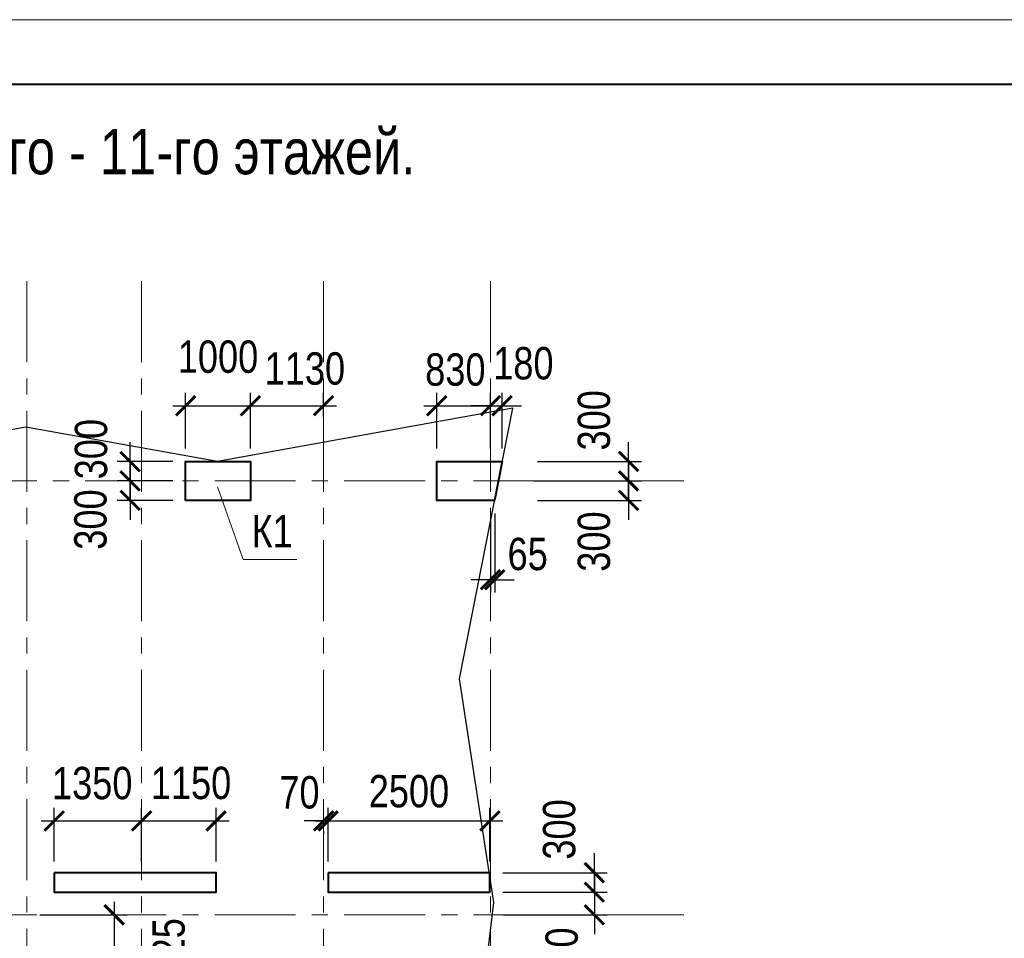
# Model space of a CAD drawing. Header units: inches. Extents: x -7218622 to -7066149, y 5758361 to 6202306.
# Tile 12 of 40: x -7139819 to -7124607, y 5820556 to 5834741. Entities that reach past the tile are written whole.
import ezdxf

# ---------------------------------------------------------------- set-up
doc = ezdxf.new("R2010")
doc.units = ezdxf.units.IN
doc.header["$LTSCALE"] = 1000
doc.header["$MEASUREMENT"] = 0
doc.linetypes.add('CENTER', pattern=[2, 1.25, -0.25, 0.25, -0.25])
for name, color, linetype, lineweight in [('СК-043-С-ПИЛОНЫ', 5, 'Continuous', 40), ('СК-050-П(литы перекрытия)', 3, 'Continuous', 30), ('СК-100-О(си)', 7, 'CENTER', 15), ('СК-110-О-РАЗМЕРЫ', 7, 'Continuous', 15), ('СК-200-Р(амка)', 7, 'Continuous', 40), ('СК-210-Р-РАМКА ЛИНИИ ТОНКИЕ', 7, 'Continuous', 15), ('СК-220-Р-РАМКА ТЕКСТ', 7, 'Continuous', 15), ('СК-400-Т(екст)', 7, 'Continuous', 20)]:
    doc.layers.add(name, color=color, linetype=linetype, lineweight=lineweight)
doc.styles.add('RUSS', font='arial.ttf', dxfattribs={"width": 0.8})
doc.dimstyles.new('100-200', dxfattribs={"dimscale": 0, "dimtxt": 500, "dimasz": 300, "dimexe": 200, "dimexo": 200, "dimgap": 200, "dimtad": 1, "dimdec": 0, "dimzin": 0, "dimdsep": 46, "dimtxsty": 'RUSS', "dimblk": 'ARCHTICK', "dimcen": 0.096, "dimdle": 200, "dimclrd": 7, "dimclre": 7, "dimclrt": 256, "dimadec": 0, "dimazin": 0, "dimtfac": 1, "dimtdec": 0, "dimtmove": 2, "dimatfit": 3, "dimldrblk": 'OBLIQUE', "dimfxl": 1, "dimtolj": 1, "dimtzin": 0, "dimarcsym": 0})

# ---------------------------------------------------------------- blocks, each defined once
blk = doc.blocks.new('_ArchTick')
at = {"color": 0, "linetype": 'ByBlock', "const_width": 0.15}
blk.add_lwpolyline([(-0.5, -0.5), (0.5, 0.5)], dxfattribs=at)
blk = doc.blocks.new('*D391')
at = {"layer": 'Defpoints', "color": 0, "transparency": 16777216}
for p in [(-7137935, 5822370), (-7139285, 5821544), (-7137935, 5821544)]:
    blk.add_point(p, dxfattribs=at)
at = {"layer": 'СК-110-О-РАЗМЕРЫ', "color": 7, "lineweight": -2, "transparency": 16777216}
for p, q in [((-7139285, 5821744), (-7139285, 5822570)), ((-7137935, 5821744), (-7137935, 5822570)), ((-7139485, 5822370), (-7137735, 5822370))]:
    blk.add_line(p, q, dxfattribs=at)
at = {"layer": 'СК-110-О-РАЗМЕРЫ', "color": 7, "lineweight": -2, "transparency": 16777216, "xscale": 300, "yscale": 300, "zscale": 300, "rotation": 180}
blk.add_blockref('_ArchTick', (-7139285, 5822370), dxfattribs=at)
at = {"layer": 'СК-110-О-РАЗМЕРЫ', "color": 7, "lineweight": -2, "transparency": 16777216, "xscale": 300, "yscale": 300, "zscale": 300}
blk.add_blockref('_ArchTick', (-7137935, 5822370), dxfattribs=at)
at = {"layer": 'СК-110-О-РАЗМЕРЫ', "transparency": 16777216, "insert": (-7138698, 5822950), "char_height": 500, "attachment_point": 5, "style": 'RUSS'}
blk.add_mtext('\\A1;1350', dxfattribs=at)
blk = doc.blocks.new('_Oblique')
at = {"color": 0, "linetype": 'ByBlock', "lineweight": -2}
blk.add_line((-0.5, -0.5), (0.5, 0.5), dxfattribs=at)
blk = doc.blocks.new('*D392')
at = {"layer": 'Defpoints', "color": 0, "transparency": 16777216}
for p in [(-7132555, 5822369), (-7135055, 5821544), (-7132555, 5821544)]:
    blk.add_point(p, dxfattribs=at)
at = {"layer": 'СК-110-О-РАЗМЕРЫ', "color": 7, "lineweight": -2, "transparency": 16777216}
for p, q in [((-7135055, 5821744), (-7135055, 5822569)), ((-7132555, 5821744), (-7132555, 5822569)), ((-7135255, 5822369), (-7132355, 5822369))]:
    blk.add_line(p, q, dxfattribs=at)
at = {"layer": 'СК-110-О-РАЗМЕРЫ', "color": 7, "lineweight": -2, "transparency": 16777216, "xscale": 300, "yscale": 300, "zscale": 300, "rotation": 180}
blk.add_blockref('_ArchTick', (-7135055, 5822369), dxfattribs=at)
at = {"layer": 'СК-110-О-РАЗМЕРЫ', "color": 7, "lineweight": -2, "transparency": 16777216, "xscale": 300, "yscale": 300, "zscale": 300}
blk.add_blockref('_ArchTick', (-7132555, 5822369), dxfattribs=at)
at = {"layer": 'СК-110-О-РАЗМЕРЫ', "transparency": 16777216, "insert": (-7133805, 5822825), "char_height": 500, "attachment_point": 5, "style": 'RUSS'}
blk.add_mtext('\\A1;2500', dxfattribs=at)
blk = doc.blocks.new('*D393')
at = {"layer": 'Defpoints', "color": 0, "transparency": 16777216}
for p in [(-7136785, 5822369), (-7137935, 5821544), (-7136785, 5821544)]:
    blk.add_point(p, dxfattribs=at)
at = {"layer": 'СК-110-О-РАЗМЕРЫ', "color": 7, "lineweight": -2, "transparency": 16777216}
for p, q in [((-7137935, 5821744), (-7137935, 5822569)), ((-7136785, 5821744), (-7136785, 5822569)), ((-7138135, 5822369), (-7136585, 5822369))]:
    blk.add_line(p, q, dxfattribs=at)
at = {"layer": 'СК-110-О-РАЗМЕРЫ', "color": 7, "lineweight": -2, "transparency": 16777216, "xscale": 300, "yscale": 300, "zscale": 300, "rotation": 180}
blk.add_blockref('_ArchTick', (-7137935, 5822369), dxfattribs=at)
at = {"layer": 'СК-110-О-РАЗМЕРЫ', "color": 7, "lineweight": -2, "transparency": 16777216, "xscale": 300, "yscale": 300, "zscale": 300}
blk.add_blockref('_ArchTick', (-7136785, 5822369), dxfattribs=at)
at = {"layer": 'СК-110-О-РАЗМЕРЫ', "transparency": 16777216, "insert": (-7137172, 5822952), "char_height": 500, "attachment_point": 5, "style": 'RUSS'}
blk.add_mtext('\\A1;1150', dxfattribs=at)
blk = doc.blocks.new('*D438')
at = {"layer": 'Defpoints', "color": 0, "transparency": 16777216}
for p in [(-7136255, 5828780), (-7137255, 5827919), (-7136255, 5827919)]:
    blk.add_point(p, dxfattribs=at)
at = {"layer": 'СК-110-О-РАЗМЕРЫ', "color": 7, "lineweight": -2, "transparency": 16777216}
for p, q in [((-7137255, 5828119), (-7137255, 5828980)), ((-7136255, 5828119), (-7136255, 5828980)), ((-7137455, 5828780), (-7136055, 5828780))]:
    blk.add_line(p, q, dxfattribs=at)
at = {"layer": 'СК-110-О-РАЗМЕРЫ', "color": 7, "lineweight": -2, "transparency": 16777216, "xscale": 300, "yscale": 300, "zscale": 300, "rotation": 180}
blk.add_blockref('_ArchTick', (-7137255, 5828780), dxfattribs=at)
at = {"layer": 'СК-110-О-РАЗМЕРЫ', "color": 7, "lineweight": -2, "transparency": 16777216, "xscale": 300, "yscale": 300, "zscale": 300}
blk.add_blockref('_ArchTick', (-7136255, 5828780), dxfattribs=at)
at = {"layer": 'СК-110-О-РАЗМЕРЫ', "transparency": 16777216, "insert": (-7136755, 5829535), "char_height": 500, "attachment_point": 5, "style": 'RUSS'}
blk.add_mtext('\\A1;1000', dxfattribs=at)
blk = doc.blocks.new('*D314')
at = {"layer": 'Defpoints', "color": 0, "transparency": 16777216}
for p in [(-7135125, 5828780), (-7135125, 5828413), (-7136255, 5827919)]:
    blk.add_point(p, dxfattribs=at)
at = {"layer": 'СК-110-О-РАЗМЕРЫ', "color": 7, "lineweight": -2, "transparency": 16777216}
for p, q in [((-7136255, 5828119), (-7136255, 5828980)), ((-7135125, 5828613), (-7135125, 5828980)), ((-7136455, 5828780), (-7134925, 5828780))]:
    blk.add_line(p, q, dxfattribs=at)
at = {"layer": 'СК-110-О-РАЗМЕРЫ', "color": 7, "lineweight": -2, "transparency": 16777216, "xscale": 300, "yscale": 300, "zscale": 300, "rotation": 180}
blk.add_blockref('_ArchTick', (-7136255, 5828780), dxfattribs=at)
at = {"layer": 'СК-110-О-РАЗМЕРЫ', "color": 7, "lineweight": -2, "transparency": 16777216, "xscale": 300, "yscale": 300, "zscale": 300}
blk.add_blockref('_ArchTick', (-7135125, 5828780), dxfattribs=at)
at = {"layer": 'СК-110-О-РАЗМЕРЫ', "transparency": 16777216, "insert": (-7135413, 5829352), "char_height": 500, "attachment_point": 5, "style": 'RUSS'}
blk.add_mtext('\\A1;1130', dxfattribs=at)
blk = doc.blocks.new('*D318')
at = {"layer": 'Defpoints', "color": 0, "transparency": 16777216}
for p in [(-7132545, 5828780), (-7133375, 5827919), (-7132545, 5827919)]:
    blk.add_point(p, dxfattribs=at)
at = {"layer": 'СК-110-О-РАЗМЕРЫ', "color": 7, "lineweight": -2, "transparency": 16777216}
for p, q in [((-7133375, 5828119), (-7133375, 5828980)), ((-7132545, 5828119), (-7132545, 5828980)), ((-7133575, 5828780), (-7132345, 5828780))]:
    blk.add_line(p, q, dxfattribs=at)
at = {"layer": 'СК-110-О-РАЗМЕРЫ', "color": 7, "lineweight": -2, "transparency": 16777216, "xscale": 300, "yscale": 300, "zscale": 300, "rotation": 180}
blk.add_blockref('_ArchTick', (-7133375, 5828780), dxfattribs=at)
at = {"layer": 'СК-110-О-РАЗМЕРЫ', "color": 7, "lineweight": -2, "transparency": 16777216, "xscale": 300, "yscale": 300, "zscale": 300}
blk.add_blockref('_ArchTick', (-7132545, 5828780), dxfattribs=at)
at = {"layer": 'СК-110-О-РАЗМЕРЫ', "transparency": 16777216, "insert": (-7133088, 5829336), "char_height": 500, "attachment_point": 5, "style": 'RUSS'}
blk.add_mtext('\\A1;830', dxfattribs=at)
blk = doc.blocks.new('*D347')
at = {"layer": 'Defpoints', "color": 0, "transparency": 16777216}
for p in [(-7132555, 5821569), (-7132555, 5821269), (-7130941, 5821269)]:
    blk.add_point(p, dxfattribs=at)
at = {"layer": 'СК-110-О-РАЗМЕРЫ', "color": 7, "lineweight": -2, "transparency": 16777216}
for p, q in [((-7130941, 5821569), (-7130941, 5821869)), ((-7132355, 5821569), (-7130741, 5821569)), ((-7130941, 5821569), (-7130941, 5821269)), ((-7132355, 5821269), (-7130741, 5821269)), ((-7130941, 5821269), (-7130941, 5820969))]:
    blk.add_line(p, q, dxfattribs=at)
at = {"layer": 'СК-110-О-РАЗМЕРЫ', "color": 7, "lineweight": -2, "transparency": 16777216, "xscale": 300, "yscale": 300, "zscale": 300}
for p, rotation in [((-7130941, 5821569), 270), ((-7130941, 5821269), 90)]:
    blk.add_blockref('_ArchTick', p, dxfattribs=dict(at, rotation=rotation))
at = {"layer": 'СК-110-О-РАЗМЕРЫ', "transparency": 16777216, "insert": (-7131482, 5822237), "char_height": 500, "attachment_point": 5, "rotation": 90, "style": 'RUSS'}
blk.add_mtext('\\A1;300', dxfattribs=at)
blk = doc.blocks.new('*D348')
at = {"layer": 'Defpoints', "color": 0, "transparency": 16777216}
for p in [(-7132555, 5821269), (-7132545, 5820919), (-7130941, 5820919)]:
    blk.add_point(p, dxfattribs=at)
at = {"layer": 'СК-110-О-РАЗМЕРЫ', "color": 7, "lineweight": -2, "transparency": 16777216}
for p, q in [((-7130941, 5821269), (-7130941, 5821569)), ((-7132355, 5821269), (-7130741, 5821269)), ((-7130941, 5821269), (-7130941, 5820919)), ((-7132345, 5820919), (-7130741, 5820919)), ((-7130941, 5820919), (-7130941, 5820619))]:
    blk.add_line(p, q, dxfattribs=at)
at = {"layer": 'СК-110-О-РАЗМЕРЫ', "color": 7, "lineweight": -2, "transparency": 16777216, "xscale": 300, "yscale": 300, "zscale": 300}
for p, rotation in [((-7130941, 5821269), 270), ((-7130941, 5820919), 90)]:
    blk.add_blockref('_ArchTick', p, dxfattribs=dict(at, rotation=rotation))
at = {"layer": 'СК-110-О-РАЗМЕРЫ', "transparency": 16777216, "insert": (-7131443, 5820258), "char_height": 500, "attachment_point": 5, "rotation": 90, "style": 'RUSS'}
blk.add_mtext('\\A1;350', dxfattribs=at)
blk = doc.blocks.new('*D349')
at = {"layer": 'Defpoints', "color": 0, "transparency": 16777216}
for p in [(-7139710, 5820919), (-7139585, 5820194), (-7138360, 5820194)]:
    blk.add_point(p, dxfattribs=at)
at = {"layer": 'СК-110-О-РАЗМЕРЫ', "color": 7, "lineweight": -2, "transparency": 16777216}
for p, q in [((-7138360, 5821119), (-7138360, 5819994)), ((-7139510, 5820919), (-7138160, 5820919)), ((-7139385, 5820194), (-7138160, 5820194))]:
    blk.add_line(p, q, dxfattribs=at)
at = {"layer": 'СК-110-О-РАЗМЕРЫ', "color": 7, "lineweight": -2, "transparency": 16777216, "xscale": 300, "yscale": 300, "zscale": 300}
for p, rotation in [((-7138360, 5820919), 90), ((-7138360, 5820194), 270)]:
    blk.add_blockref('_ArchTick', p, dxfattribs=dict(at, rotation=rotation))
at = {"layer": 'СК-110-О-РАЗМЕРЫ', "transparency": 16777216, "insert": (-7137516, 5820401), "char_height": 500, "attachment_point": 5, "rotation": 90, "style": 'RUSS'}
blk.add_mtext('\\A1;725', dxfattribs=at)
blk = doc.blocks.new('*D356')
at = {"layer": 'Defpoints', "color": 0, "transparency": 16777216}
for p in [(-7135125, 5822406), (-7135125, 5822369), (-7135055, 5821544)]:
    blk.add_point(p, dxfattribs=at)
at = {"layer": 'СК-110-О-РАЗМЕРЫ', "color": 7, "lineweight": -2, "transparency": 16777216}
for p, q in [((-7135055, 5821744), (-7135055, 5822569)), ((-7135125, 5822369), (-7135425, 5822369)), ((-7135055, 5822369), (-7135125, 5822369)), ((-7135055, 5822369), (-7134755, 5822369)), ((-7135125, 5822206), (-7135125, 5822169))]:
    blk.add_line(p, q, dxfattribs=at)
at = {"layer": 'СК-110-О-РАЗМЕРЫ', "color": 7, "lineweight": -2, "transparency": 16777216, "xscale": 300, "yscale": 300, "zscale": 300}
blk.add_blockref('_ArchTick', (-7135125, 5822369), dxfattribs=at)
at = {"layer": 'СК-110-О-РАЗМЕРЫ', "color": 7, "lineweight": -2, "transparency": 16777216, "xscale": 300, "yscale": 300, "zscale": 300, "rotation": 180}
blk.add_blockref('_ArchTick', (-7135055, 5822369), dxfattribs=at)
at = {"layer": 'СК-110-О-РАЗМЕРЫ', "transparency": 16777216, "insert": (-7135497, 5822807), "char_height": 500, "attachment_point": 5, "style": 'RUSS'}
blk.add_mtext('\\A1;70', dxfattribs=at)
blk = doc.blocks.new('*D452')
at = {"layer": 'Defpoints', "color": 0, "transparency": 16777216}
for p in [(-7132020, 5827919), (-7132079, 5827619), (-7130412, 5827619)]:
    blk.add_point(p, dxfattribs=at)
at = {"layer": 'СК-110-О-РАЗМЕРЫ', "color": 7, "lineweight": -2, "transparency": 16777216}
for p, q in [((-7130412, 5827919), (-7130412, 5828219)), ((-7131820, 5827919), (-7130212, 5827919)), ((-7130412, 5827919), (-7130412, 5827619)), ((-7131879, 5827619), (-7130212, 5827619)), ((-7130412, 5827619), (-7130412, 5827319))]:
    blk.add_line(p, q, dxfattribs=at)
at = {"layer": 'СК-110-О-РАЗМЕРЫ', "color": 7, "lineweight": -2, "transparency": 16777216, "xscale": 300, "yscale": 300, "zscale": 300}
for p, rotation in [((-7130412, 5827919), 270), ((-7130412, 5827619), 90)]:
    blk.add_blockref('_ArchTick', p, dxfattribs=dict(at, rotation=rotation))
at = {"layer": 'СК-110-О-РАЗМЕРЫ', "transparency": 16777216, "insert": (-7130945, 5828555), "char_height": 500, "attachment_point": 5, "rotation": 90, "style": 'RUSS'}
blk.add_mtext('\\A1;300', dxfattribs=at)
blk = doc.blocks.new('*D453')
at = {"layer": 'Defpoints', "color": 0, "transparency": 16777216}
for p in [(-7132079, 5827619), (-7130412, 5827619), (-7132020, 5827319)]:
    blk.add_point(p, dxfattribs=at)
at = {"layer": 'СК-110-О-РАЗМЕРЫ', "color": 7, "lineweight": -2, "transparency": 16777216}
for p, q in [((-7130412, 5827619), (-7130412, 5827919)), ((-7131879, 5827619), (-7130212, 5827619)), ((-7130412, 5827319), (-7130412, 5827619)), ((-7131820, 5827319), (-7130212, 5827319)), ((-7130412, 5827319), (-7130412, 5827019))]:
    blk.add_line(p, q, dxfattribs=at)
at = {"layer": 'СК-110-О-РАЗМЕРЫ', "color": 7, "lineweight": -2, "transparency": 16777216, "xscale": 300, "yscale": 300, "zscale": 300}
for p, rotation in [((-7130412, 5827619), 270), ((-7130412, 5827319), 90)]:
    blk.add_blockref('_ArchTick', p, dxfattribs=dict(at, rotation=rotation))
at = {"layer": 'СК-110-О-РАЗМЕРЫ', "transparency": 16777216, "insert": (-7130945, 5826683), "char_height": 500, "attachment_point": 5, "rotation": 90, "style": 'RUSS'}
blk.add_mtext('\\A1;300', dxfattribs=at)
blk = doc.blocks.new('*D454')
at = {"layer": 'Defpoints', "color": 0, "transparency": 16777216}
for p in [(-7137255, 5827919), (-7138113, 5827619), (-7137255, 5827619)]:
    blk.add_point(p, dxfattribs=at)
at = {"layer": 'СК-110-О-РАЗМЕРЫ', "color": 7, "lineweight": -2, "transparency": 16777216}
for p, q in [((-7138113, 5827919), (-7138113, 5828219)), ((-7137455, 5827919), (-7138313, 5827919)), ((-7138113, 5827919), (-7138113, 5827619)), ((-7137455, 5827619), (-7138313, 5827619)), ((-7138113, 5827619), (-7138113, 5827319))]:
    blk.add_line(p, q, dxfattribs=at)
at = {"layer": 'СК-110-О-РАЗМЕРЫ', "color": 7, "lineweight": -2, "transparency": 16777216, "xscale": 300, "yscale": 300, "zscale": 300}
for p, rotation in [((-7138113, 5827919), 270), ((-7138113, 5827619), 90)]:
    blk.add_blockref('_ArchTick', p, dxfattribs=dict(at, rotation=rotation))
at = {"layer": 'СК-110-О-РАЗМЕРЫ', "transparency": 16777216, "insert": (-7138714, 5828110), "char_height": 500, "attachment_point": 5, "rotation": 90, "style": 'RUSS'}
blk.add_mtext('\\A1;300', dxfattribs=at)
blk = doc.blocks.new('*D455')
at = {"layer": 'Defpoints', "color": 0, "transparency": 16777216}
for p in [(-7138113, 5827619), (-7137255, 5827619), (-7137255, 5827319)]:
    blk.add_point(p, dxfattribs=at)
at = {"layer": 'СК-110-О-РАЗМЕРЫ', "color": 7, "lineweight": -2, "transparency": 16777216}
for p, q in [((-7138113, 5827619), (-7138113, 5827919)), ((-7137455, 5827619), (-7138313, 5827619)), ((-7138113, 5827319), (-7138113, 5827619)), ((-7137455, 5827319), (-7138313, 5827319)), ((-7138113, 5827319), (-7138113, 5827019))]:
    blk.add_line(p, q, dxfattribs=at)
at = {"layer": 'СК-110-О-РАЗМЕРЫ', "color": 7, "lineweight": -2, "transparency": 16777216, "xscale": 300, "yscale": 300, "zscale": 300}
for p, rotation in [((-7138113, 5827619), 270), ((-7138113, 5827319), 90)]:
    blk.add_blockref('_ArchTick', p, dxfattribs=dict(at, rotation=rotation))
at = {"layer": 'СК-110-О-РАЗМЕРЫ', "transparency": 16777216, "insert": (-7138723, 5827023), "char_height": 500, "attachment_point": 5, "rotation": 90, "style": 'RUSS'}
blk.add_mtext('\\A1;300', dxfattribs=at)
blk = doc.blocks.new('*D456')
at = {"layer": 'Defpoints', "color": 0, "transparency": 16777216}
for p in [(-7132365, 5828780), (-7132545, 5827919), (-7132365, 5827919)]:
    blk.add_point(p, dxfattribs=at)
at = {"layer": 'СК-110-О-РАЗМЕРЫ', "color": 7, "lineweight": -2, "transparency": 16777216}
for p, q in [((-7132545, 5828119), (-7132545, 5828980)), ((-7132365, 5828119), (-7132365, 5828980)), ((-7132545, 5828780), (-7132845, 5828780)), ((-7132545, 5828780), (-7132365, 5828780)), ((-7132365, 5828780), (-7132065, 5828780))]:
    blk.add_line(p, q, dxfattribs=at)
at = {"layer": 'СК-110-О-РАЗМЕРЫ', "color": 7, "lineweight": -2, "transparency": 16777216, "xscale": 300, "yscale": 300, "zscale": 300}
blk.add_blockref('_ArchTick', (-7132545, 5828780), dxfattribs=at)
at = {"layer": 'СК-110-О-РАЗМЕРЫ', "color": 7, "lineweight": -2, "transparency": 16777216, "xscale": 300, "yscale": 300, "zscale": 300, "rotation": 180}
blk.add_blockref('_ArchTick', (-7132365, 5828780), dxfattribs=at)
at = {"layer": 'СК-110-О-РАЗМЕРЫ', "transparency": 16777216, "insert": (-7132037, 5829433), "char_height": 500, "attachment_point": 5, "style": 'RUSS'}
blk.add_mtext('\\A1;180', dxfattribs=at)
blk = doc.blocks.new('*D470')
at = {"layer": 'Defpoints', "color": 0, "transparency": 16777216}
for p in [(-7132545, 5827316), (-7132480, 5827315), (-7132545, 5826094)]:
    blk.add_point(p, dxfattribs=at)
at = {"layer": 'СК-110-О-РАЗМЕРЫ', "color": 7, "lineweight": -2, "transparency": 16777216}
for p, q in [((-7132545, 5827116), (-7132545, 5825894)), ((-7132480, 5827115), (-7132480, 5825894)), ((-7132545, 5826094), (-7132845, 5826094)), ((-7132480, 5826094), (-7132545, 5826094)), ((-7132480, 5826094), (-7132180, 5826094))]:
    blk.add_line(p, q, dxfattribs=at)
at = {"layer": 'СК-110-О-РАЗМЕРЫ', "color": 7, "lineweight": -2, "transparency": 16777216, "xscale": 300, "yscale": 300, "zscale": 300}
blk.add_blockref('_ArchTick', (-7132545, 5826094), dxfattribs=at)
at = {"layer": 'СК-110-О-РАЗМЕРЫ', "color": 7, "lineweight": -2, "transparency": 16777216, "xscale": 300, "yscale": 300, "zscale": 300, "rotation": 180}
blk.add_blockref('_ArchTick', (-7132480, 5826094), dxfattribs=at)
at = {"layer": 'СК-110-О-РАЗМЕРЫ', "transparency": 16777216, "insert": (-7131971, 5826488), "char_height": 500, "attachment_point": 5, "style": 'RUSS'}
blk.add_mtext('\\A1;65', dxfattribs=at)

msp = doc.modelspace()

# ---------------------------------------------------------------- linework, layer by layer
at = {"layer": 'СК-043-С-ПИЛОНЫ'}
for points in [[(-7137255.1, 5827318.4), (-7137255.1, 5827918.7), (-7136255.1, 5827918.7), (-7136255.1, 5827318.4)], [(-7132481.4, 5827316.4), (-7133374.8, 5827316.4), (-7133374.8, 5827918.7), (-7132363.2, 5827918.7)], [(-7139285.3, 5821568.7), (-7139285.6, 5821268.7), (-7136785.6, 5821268.7), (-7136785.3, 5821568.7)], [(-7135054.9, 5821568.7), (-7135054.9, 5821268.7), (-7132554.9, 5821268.7), (-7132554.9, 5821568.7)]]:
    msp.add_lwpolyline(points, close=True, dxfattribs=at)
at = {"layer": 'СК-050-П(литы перекрытия)'}
msp.add_lwpolyline([(-7135485.7, 5807283.7), (-7135485.7, 5809983.7), (-7132887, 5809983.7), (-7132491.3, 5812858.2), (-7133021.1, 5816706.9), (-7132491.3, 5821110.6), (-7133022.1, 5824561.3), (-7132201.7, 5828742), (-7136761.6, 5827921.2), (-7139721.6, 5828451.2), (-7142680.3, 5827921.1), (-7145641.6, 5828451.2), (-7148601.6, 5827921.2), (-7153217.5, 5828743.1), (-7152393.7, 5824160.7), (-7152924.2, 5820507.7), (-7152394.2, 5816708.3), (-7152924.3, 5812859.1), (-7152394.2, 5809008.6), (-7152924.1, 5805358.6), (-7152394.1, 5801708.6), (-7152924.1, 5798057.9), (-7152394, 5794408)], dxfattribs=at)
at = {"layer": 'СК-100-О(си)', "linetype": 'CENTER'}
for p, q in [((-7139710.3, 5830702.9), (-7139710.3, 5779196.8)), ((-7137935.3, 5830702.9), (-7137935.3, 5779196.8)), ((-7135125.3, 5830702.9), (-7135125.3, 5779196.8)), ((-7132545.3, 5830702.9), (-7132545.3, 5779196.8)), ((-7156805.8, 5827618.7), (-7129480.8, 5827618.7)), ((-7156805.8, 5820918.7), (-7129480.8, 5820918.7))]:
    msp.add_line(p, q, dxfattribs=at)
at = {"layer": 'СК-200-Р(амка)'}
msp.add_line((-7085381.5, 5833741.4), (-7164381.5, 5833741.4), dxfattribs=at)
at = {"layer": 'СК-210-Р-РАМКА ЛИНИИ ТОНКИЕ'}
msp.add_line((-7168381.5, 5834741.4), (-7084381.5, 5834741.4), dxfattribs=at)
at = {"layer": 'СК-400-Т(екст)'}
for p, q in [((-7136364.1, 5826406), (-7136761.8, 5827526.4)), ((-7135538.1, 5826406), (-7136364.1, 5826406))]:
    msp.add_line(p, q, dxfattribs=at)

# ---------------------------------------------------------------- texts
at = {"layer": 'СК-220-Р-РАМКА ТЕКСТ', "color": 7, "style": 'RUSS', "width": 0.8}
msp.add_text('Схема несущих конструкций 2-го - 11-го этажей.', height=700, dxfattribs=at).set_placement((-7151275.4, 5832354.1))
at = {"layer": 'СК-400-Т(екст)', "style": 'RUSS', "width": 0.8}
msp.add_text('К1', height=500, dxfattribs=at).set_placement((-7136236.8, 5826592.6))

# ---------------------------------------------------------------- dimensions: what is measured, and where the dimension line sits
at = {"layer": 'СК-110-О-РАЗМЕРЫ'}
for base, p1, p2, picture, middle in [((-7136255.1, 5828779.6), (-7137255.1, 5827918.7), (-7136255.1, 5827918.7), '*D438', (-7136755.1, 5829534.9)), ((-7132554.9, 5822369.3), (-7135054.9, 5821543.7), (-7132554.9, 5821543.7), '*D392', (-7133804.9, 5822824.6))]:
    dim = msp.add_linear_dim(base=base, p1=p1, p2=p2, dimstyle='100-200', override={"dimscale": 1}, dxfattribs=at)
    dim.commit()
    dim.dimension.update_dxf_attribs({"geometry": picture, "text_midpoint": middle})
for base, p1, p2, picture, middle in [((-7132365.2, 5828780), (-7132545.3, 5827918.7), (-7132365.2, 5827918.7), '*D456', (-7132037.4, 5829432.9)), ((-7135125.3, 5828779.6), (-7136255.1, 5827918.7), (-7135125.3, 5828413.2), '*D314', (-7135413.3, 5829351.6)), ((-7132545.3397, 5828779.5841), (-7133374.8499, 5827918.732), (-7132545.3397, 5827918.732), '*D318', (-7133088.136, 5829336.0128)), ((-7132545.3, 5826093.8), (-7132480.4, 5827315.4), (-7132545.3, 5827316.4), '*D470', (-7131970.5, 5826487.8)), ((-7137935.3, 5822369.7), (-7139285.3, 5821543.7), (-7137935.3, 5821543.7), '*D391', (-7138698.3, 5822949.9)), ((-7136785.3, 5822369.3), (-7137935.3, 5821543.7), (-7136785.3, 5821543.7), '*D393', (-7137172.3, 5822951.7)), ((-7135125.3, 5822369.3), (-7135054.9, 5821543.7), (-7135125.3, 5822406.1), '*D356', (-7135497.4, 5822806.8))]:
    dim = msp.add_linear_dim(base=base, p1=p1, p2=p2, dimstyle='100-200', override={"dimscale": 1}, dxfattribs=at)
    dim.commit()
    dim.dimension.update_dxf_attribs({"geometry": picture, "text_midpoint": middle, "dimtype": 160})
for base, p1, p2, angle, picture, middle in [((-7130412.1, 5827618.7), (-7132019.8, 5827918.7), (-7132079.1, 5827618.7), 90, '*D452', (-7130945.1, 5828554.5)), ((-7138113.1, 5827618.7), (-7137255.1, 5827918.7), (-7137255.1, 5827618.7), 90, '*D454', (-7138713.9, 5828109.6)), ((-7138113.1, 5827618.7), (-7137255.1, 5827318.8), (-7137255.1, 5827618.7), 270, '*D455', (-7138723.4, 5827023.2)), ((-7130412.1, 5827618.7), (-7132019.8, 5827318.7), (-7132079.1, 5827618.7), 270, '*D453', (-7130945.1, 5826682.9)), ((-7130941.2, 5821268.7), (-7132554.9, 5821568.7), (-7132554.9, 5821268.7), 90, '*D347', (-7131481.8, 5822236.6)), ((-7130940.9, 5820918.7), (-7132554.9, 5821268.7), (-7132545.3, 5820918.7), 90, '*D348', (-7131443.4, 5820258)), ((-7138359.6, 5820194.1), (-7139710.3, 5820918.7), (-7139585.3, 5820194.1), 90, '*D349', (-7137516.4, 5820400.8))]:
    dim = msp.add_linear_dim(base=base, p1=p1, p2=p2, angle=angle, dimstyle='100-200', override={"dimscale": 1}, dxfattribs=at)
    dim.commit()
    dim.dimension.update_dxf_attribs({"geometry": picture, "text_midpoint": middle, "dimtype": 160})

doc.saveas('drawing.dxf')
